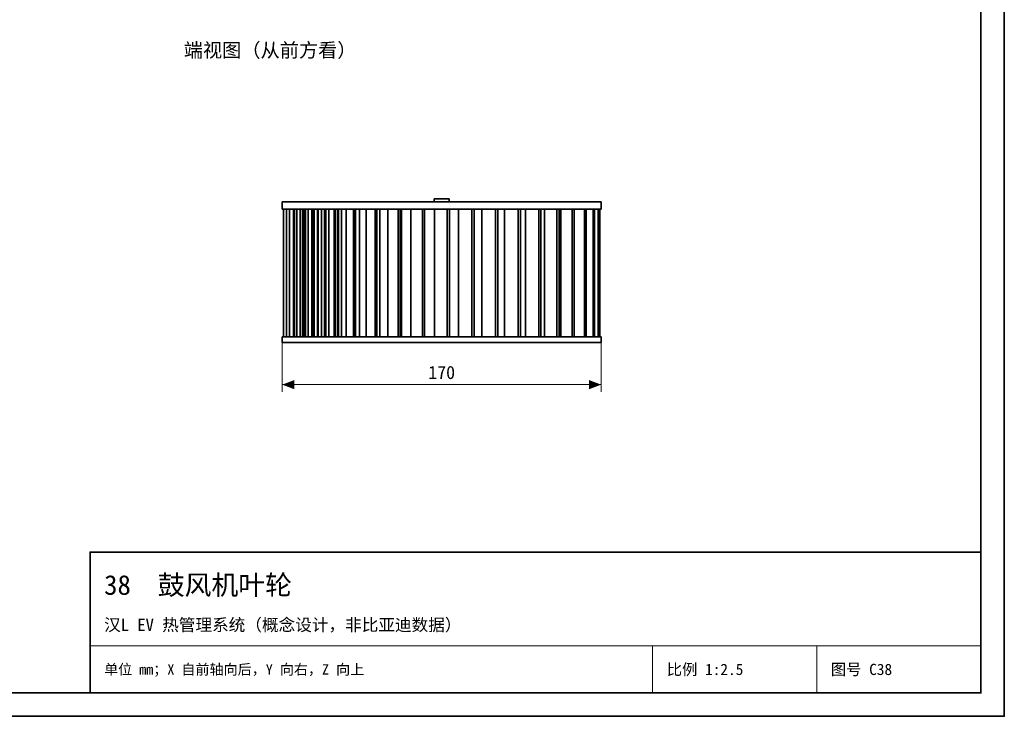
# Model space of a CAD drawing. Header units: millimetres. Extents: x 0 to 420, y 0 to 297.
# Tile 2 of 3: x 210 to 420, y 0 to 148. Entities that reach past the tile are written whole.
import ezdxf
from ezdxf.enums import TextEntityAlignment as Align

# ---------------------------------------------------------------- set-up
doc = ezdxf.new("R2010")
doc.units = ezdxf.units.MM
for name, color, linetype, lineweight, true_color in [('DIM', 7, 'Continuous', 18, 0x1e5aa0), ('FRAME', 7, 'Continuous', 35, 0x3c3c3c), ('OUTLINE', 7, 'Continuous', 35, 0x141414), ('TEXT', 7, 'Continuous', 18, 0x141414), ('THIN', 7, 'Continuous', 13, 0x6e6e6e)]:
    doc.layers.add(name, color=color, linetype=linetype, lineweight=lineweight, true_color=true_color)
doc.styles.add('ZH', font='simsun.ttc')

msp = doc.modelspace()

# ---------------------------------------------------------------- hatches: boundary and pattern name
at = {"layer": 'DIM'}
for points in [[(266, 70.7), (268.6, 69.71), (268.6, 71.69)], [(334, 70.7), (331.4, 71.69), (331.4, 69.71)]]:
    msp.add_hatch(color=7, dxfattribs=at).paths.add_polyline_path(points)

# ---------------------------------------------------------------- linework, layer by layer
for points in [[(266, 79.7), (266, 69.2)], [(334, 79.7), (334, 69.2)], [(266, 70.7), (334, 70.7)]]:
    msp.add_lwpolyline(points, dxfattribs=at)
at = {"layer": 'FRAME'}
for points in [[(0, 0), (420, 0), (420, 297), (0, 297)], [(5, 5), (415, 5), (415, 292), (5, 292)], [(225, 5), (415, 5), (415, 35), (225, 35)]]:
    msp.add_lwpolyline(points, close=True, dxfattribs=at)
at = {"layer": 'OUTLINE'}
for points in [[(266, 109.7), (267.21, 109.7), (268.43, 109.7), (269.64, 109.7), (270.86, 109.7), (272.07, 109.7), (273.29, 109.7), (274.5, 109.7), (275.71, 109.7), (276.93, 109.7), (278.14, 109.7), (279.36, 109.7), (280.57, 109.7), (281.79, 109.7), (283, 109.7), (284.21, 109.7), (285.43, 109.7), (286.64, 109.7), (287.86, 109.7), (289.07, 109.7), (290.29, 109.7), (291.5, 109.7), (292.71, 109.7), (293.93, 109.7), (295.14, 109.7), (296.36, 109.7), (297.57, 109.7), (298.79, 109.7), (300, 109.7), (301.21, 109.7), (302.43, 109.7), (303.64, 109.7), (304.86, 109.7), (306.07, 109.7), (307.29, 109.7), (308.5, 109.7), (309.71, 109.7), (310.93, 109.7), (312.14, 109.7), (313.36, 109.7), (314.57, 109.7), (315.79, 109.7), (317, 109.7), (318.21, 109.7), (319.43, 109.7), (320.64, 109.7), (321.86, 109.7), (323.07, 109.7), (324.29, 109.7), (325.5, 109.7), (326.71, 109.7), (327.93, 109.7), (329.14, 109.7), (330.36, 109.7), (331.57, 109.7), (332.79, 109.7), (334, 109.7)], [(266, 108.1), (266, 109.7)], [(301.6, 110.3), (298.4, 110.3)], [(298.4, 109.7), (298.4, 110.3)], [(301.6, 109.7), (301.6, 110.3)], [(334, 108.1), (334, 109.7)], [(266, 108.1), (267.21, 108.1), (268.43, 108.1), (269.64, 108.1), (270.86, 108.1), (272.07, 108.1), (273.29, 108.1), (274.5, 108.1), (275.71, 108.1), (276.93, 108.1), (278.14, 108.1), (279.36, 108.1), (280.57, 108.1), (281.79, 108.1), (283, 108.1), (284.21, 108.1), (285.43, 108.1), (286.64, 108.1), (287.86, 108.1), (289.07, 108.1), (290.29, 108.1), (291.5, 108.1), (292.71, 108.1), (293.93, 108.1), (295.14, 108.1), (296.36, 108.1), (297.57, 108.1), (298.79, 108.1), (300, 108.1), (301.21, 108.1), (302.43, 108.1), (303.64, 108.1), (304.86, 108.1), (306.07, 108.1), (307.29, 108.1), (308.5, 108.1), (309.71, 108.1), (310.93, 108.1), (312.14, 108.1), (313.36, 108.1), (314.57, 108.1), (315.79, 108.1), (317, 108.1), (318.21, 108.1), (319.43, 108.1), (320.64, 108.1), (321.86, 108.1), (323.07, 108.1), (324.29, 108.1), (325.5, 108.1), (326.71, 108.1), (327.93, 108.1), (329.14, 108.1), (330.36, 108.1), (331.57, 108.1), (332.79, 108.1), (334, 108.1)], [(266.26, 80.9), (266.26, 108.1)], [(266.94, 80.9), (266.94, 108.1)], [(267.57, 80.9), (267.57, 108.1)], [(268.43, 80.9), (268.43, 108.1)], [(268.61, 80.9), (268.61, 108.1)], [(269.11, 80.9), (269.11, 108.1)], [(269.83, 80.9), (269.83, 108.1)], [(270.34, 80.9), (270.34, 108.1)], [(270.61, 80.9), (270.61, 108.1)], [(270.69, 80.9), (270.69, 108.1)], [(270.93, 80.9), (270.93, 108.1)], [(271.55, 80.9), (271.55, 108.1)], [(272.33, 80.9), (272.33, 108.1)], [(272.52, 80.9), (272.52, 108.1)], [(272.8, 80.9), (272.8, 108.1)], [(273.52, 80.9), (273.52, 108.1)], [(273.68, 80.9), (273.68, 108.1)], [(274.39, 80.9), (274.39, 108.1)], [(275, 80.9), (275, 108.1)], [(275.26, 80.9), (275.26, 108.1)], [(275.93, 80.9), (275.93, 108.1)], [(277.08, 80.9), (277.08, 108.1)], [(277.32, 80.9), (277.32, 108.1)], [(277.78, 80.9), (277.78, 108.1)], [(277.81, 80.9), (277.81, 108.1)], [(278.03, 80.9), (278.03, 108.1)], [(278.62, 80.9), (278.62, 108.1)], [(279.65, 80.9), (279.65, 108.1)], [(281.21, 80.9), (281.21, 108.1)], [(281.52, 80.9), (281.52, 108.1)], [(281.6, 80.9), (281.6, 108.1)], [(282.5, 80.9), (282.5, 108.1)], [(283.88, 80.9), (283.88, 108.1)], [(285.8, 80.9), (285.8, 108.1)], [(286.17, 80.9), (286.17, 108.1)], [(286.81, 80.9), (286.81, 108.1)], [(288.5, 80.9), (288.5, 108.1)], [(290.74, 80.9), (290.74, 108.1)], [(291.16, 80.9), (291.16, 108.1)], [(291.45, 80.9), (291.45, 108.1)], [(293.41, 80.9), (293.41, 108.1)], [(295.91, 80.9), (295.91, 108.1)], [(296.37, 80.9), (296.37, 108.1)], [(298.47, 80.9), (298.47, 108.1)], [(301.17, 80.9), (301.17, 108.1)], [(301.67, 80.9), (301.67, 108.1)], [(303.58, 80.9), (303.58, 108.1)], [(306.41, 80.9), (306.41, 108.1)], [(306.92, 80.9), (306.92, 108.1)], [(308.6, 80.9), (308.6, 108.1)], [(311.49, 80.9), (311.49, 108.1)], [(312.01, 80.9), (312.01, 108.1)], [(313.4, 80.9), (313.4, 108.1)], [(316.29, 80.9), (316.29, 108.1)], [(316.8, 80.9), (316.8, 108.1)], [(317.88, 80.9), (317.88, 108.1)], [(320.69, 80.9), (320.69, 108.1)], [(321.18, 80.9), (321.18, 108.1)], [(321.91, 80.9), (321.91, 108.1)], [(324.57, 80.9), (324.57, 108.1)], [(325.04, 80.9), (325.04, 108.1)], [(325.41, 80.9), (325.41, 108.1)], [(327.86, 80.9), (327.86, 108.1)], [(328.28, 80.9), (328.28, 108.1)], [(328.28, 80.9), (328.28, 108.1)], [(330.45, 80.9), (330.45, 108.1)], [(330.82, 80.9), (330.82, 108.1)], [(332.3, 80.9), (332.3, 108.1)], [(332.6, 80.9), (332.6, 108.1)], [(333.35, 80.9), (333.35, 108.1)], [(333.59, 80.9), (333.59, 108.1)], [(333.74, 80.9), (333.74, 108.1)], [(266, 80.9), (267.21, 80.9), (268.43, 80.9), (269.64, 80.9), (270.86, 80.9), (272.07, 80.9), (273.29, 80.9), (274.5, 80.9), (275.71, 80.9), (276.93, 80.9), (278.14, 80.9), (279.36, 80.9), (280.57, 80.9), (281.79, 80.9), (283, 80.9), (284.21, 80.9), (285.43, 80.9), (286.64, 80.9), (287.86, 80.9), (289.07, 80.9), (290.29, 80.9), (291.5, 80.9), (292.71, 80.9), (293.93, 80.9), (295.14, 80.9), (296.36, 80.9), (297.57, 80.9), (298.79, 80.9), (300, 80.9), (301.21, 80.9), (302.43, 80.9), (303.64, 80.9), (304.86, 80.9), (306.07, 80.9), (307.29, 80.9), (308.5, 80.9), (309.71, 80.9), (310.93, 80.9), (312.14, 80.9), (313.36, 80.9), (314.57, 80.9), (315.79, 80.9), (317, 80.9), (318.21, 80.9), (319.43, 80.9), (320.64, 80.9), (321.86, 80.9), (323.07, 80.9), (324.29, 80.9), (325.5, 80.9), (326.71, 80.9), (327.93, 80.9), (329.14, 80.9), (330.36, 80.9), (331.57, 80.9), (332.79, 80.9), (334, 80.9)], [(266, 79.7), (266, 80.9)], [(334, 79.7), (334, 80.9)], [(266, 79.7), (267.21, 79.7), (268.43, 79.7), (269.64, 79.7), (270.86, 79.7), (272.07, 79.7), (273.29, 79.7), (274.5, 79.7), (275.71, 79.7), (276.93, 79.7), (278.14, 79.7), (279.36, 79.7), (280.57, 79.7), (281.79, 79.7), (283, 79.7), (284.21, 79.7), (285.43, 79.7), (286.64, 79.7), (287.86, 79.7), (289.07, 79.7), (290.29, 79.7), (291.5, 79.7), (292.71, 79.7), (293.93, 79.7), (295.14, 79.7), (296.36, 79.7), (297.57, 79.7), (298.79, 79.7), (300, 79.7), (301.21, 79.7), (302.43, 79.7), (303.64, 79.7), (304.86, 79.7), (306.07, 79.7), (307.29, 79.7), (308.5, 79.7), (309.71, 79.7), (310.93, 79.7), (312.14, 79.7), (313.36, 79.7), (314.57, 79.7), (315.79, 79.7), (317, 79.7), (318.21, 79.7), (319.43, 79.7), (320.64, 79.7), (321.86, 79.7), (323.07, 79.7), (324.29, 79.7), (325.5, 79.7), (326.71, 79.7), (327.93, 79.7), (329.14, 79.7), (330.36, 79.7), (331.57, 79.7), (332.79, 79.7), (334, 79.7)]]:
    msp.add_lwpolyline(points, dxfattribs=at)
at = {"layer": 'THIN'}
for points in [[(225, 15), (415, 15)], [(345, 5), (345, 15)], [(380, 5), (380, 15)]]:
    msp.add_lwpolyline(points, dxfattribs=at)

# ---------------------------------------------------------------- texts
at = {"layer": 'DIM', "style": 'ZH'}
msp.add_text('170', height=2.8, dxfattribs=at).set_placement((300, 73.3), align=Align.MIDDLE_CENTER)
at = {"layer": 'TEXT', "style": 'ZH'}
for s, height, p in [('端视图（从前方看）', 3, (245, 142)), ('38  鼓风机叶轮', 4.2, (228, 28)), ('汉L EV 热管理系统（概念设计，非比亚迪数据）', 2.6, (228, 19.5)), ('单位 mm；X 自前轴向后，Y 向右，Z 向上', 2.2, (228, 10)), ('比例 1:2.5', 2.4, (348, 10)), ('图号 C38', 2.4, (383, 10))]:
    msp.add_text(s, height=height, dxfattribs=at).set_placement(p, align=Align.MIDDLE_LEFT)

doc.saveas('drawing.dxf')
